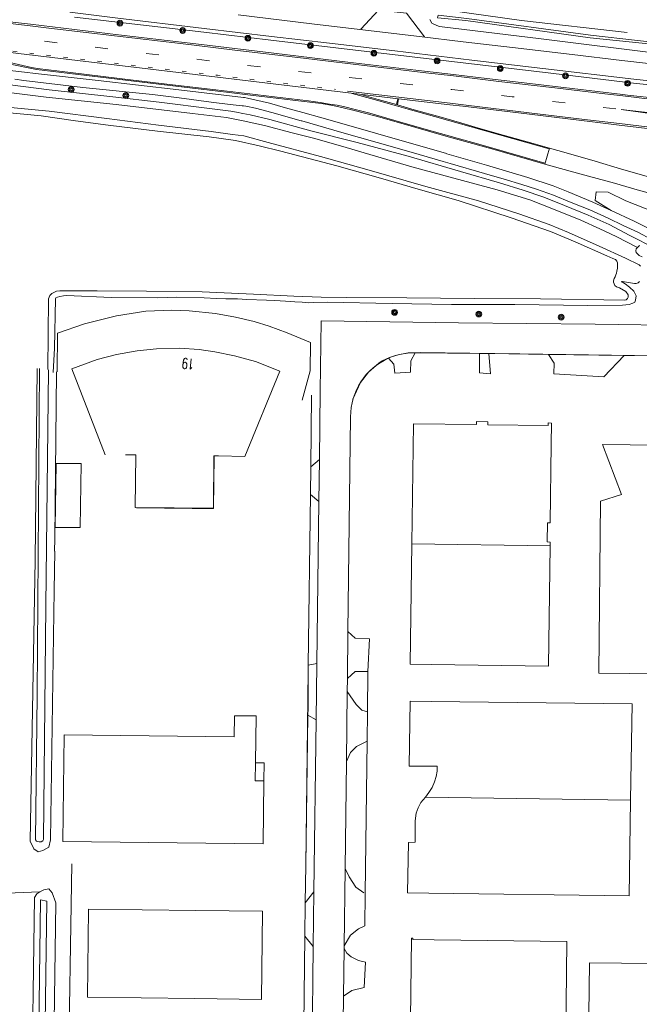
# Model space of a CAD drawing. Extents: x 177628 to 188968, y 384226 to 390673.
# Tile 54 of 256: x 181457 to 181603, y 386236 to 386467. Entities that reach past the tile are written whole.
import ezdxf

# ---------------------------------------------------------------- set-up
doc = ezdxf.new("R2010")
doc.units = 0
doc.linetypes.add('VW-1-3_STREEP', pattern=[4, 1, -3])
doc.linetypes.add('VW-3-9_STREEP', pattern=[12, 3, -9])
for name, color, linetype, lineweight in [('2901', 253, 'Continuous', 13), ('4502', 253, 'Continuous', 13), ('B-AF-CULT-GD', 253, 'HEKWERK', 13), ('B-AF-RAST-GD', 253, 'HEKWERK', 13), ('B-BP-BOOM-GD', 253, 'Continuous', 13), ('B-GB-BOUW-GD', 14, 'Continuous', 13), ('B-MK-ASSTRP-GD', 253, 'VW-3-9_STREEP', 13), ('B-MK-BLOKLG-GD', 253, 'VW-1-3_STREEP', 13), ('B-MK-STRP-GD', 253, 'Continuous', 13), ('B-MK-VLAK-GD', 253, 'Continuous', 13), ('B-TR-SLOO-GD', 253, 'Continuous', 13), ('B-TR-TALB-GD', 253, 'Continuous', 13), ('B-TR-TALO-GD', 253, 'Continuous', 13), ('B-VH-FPAD-GD', 8, 'Continuous', 13), ('B-VH-HFDR-GD', 8, 'Continuous', 13), ('B-VH-MATE-GD', 253, 'Continuous', 13), ('B-VH-OVRG-GD', 8, 'Continuous', 13), ('B-VH-PARW-GD', 8, 'Continuous', 13), ('B01_F', 14, 'Continuous', 9), ('B01_T', 14, 'Continuous', 9), ('B02_T', 14, 'Continuous', 9), ('B07_D', 14, 'Continuous', 9), ('B11_S', 14, 'Continuous', 9), ('B14_F', 14, 'Continuous', 9), ('T03_F', 253, 'Continuous', 9), ('T03_T', 253, 'Continuous', 9), ('T09_F', 253, 'Continuous', 9), ('T10_F', 253, 'Continuous', 9), ('T22_F', 253, 'Continuous', 9), ('V00_F', 8, 'Continuous', 9), ('V00_T', 8, 'Continuous', 9), ('W01_F', 253, 'Continuous', 9)]:
    doc.layers.add(name, color=color, linetype=linetype, lineweight=lineweight)
doc.styles.add('ROMANS', font='ROMANS.shx', dxfattribs={"oblique": 45})
doc.linetypes.add('HEKWERK', pattern='A,7,-1.5,[1,ProvNB.shx,S=0.75,R=0,X=0,Y=0],-1.5', length=10)

# ---------------------------------------------------------------- blocks, each defined once
blk = doc.blocks.new('2901_2901', base_point=(177628.113717, 385871.174588))
at = {"layer": '2901'}
for radius in [0.675, 0.45, 0.225]:
    blk.add_circle((177628.113717, 385871.174588), radius, dxfattribs=at)

msp = doc.modelspace()

# ---------------------------------------------------------------- linework, layer by layer
at = {"layer": 'B-AF-CULT-GD', "flags": 128}
msp.add_lwpolyline([(181657.758, 386381.812), (181657.848, 386383.788), (181656.965, 386386.215), (181647.752, 386392.345), (181642.096, 386397.31), (181642.077, 386399.213), (181637.831, 386403.43), (181635.29, 386402.133), (181621.782, 386410.988), (181622.265, 386412.693), (181619.251, 386416.17), (181612.101, 386419.939), (181599.367, 386424.941), (181595.221, 386427.01), (181592.413, 386427.088), (181592.136, 386425.043), (181595.905, 386422.696)], dxfattribs=at)
at = {"layer": 'B-AF-RAST-GD', "flags": 128}
msp.add_lwpolyline([(181810.502, 386434.464), (181805.982, 386435.002), (181789.283, 386436.999), (181779.968, 386438.038), (181753.639, 386441.147), (181744.918, 386442.11), (181728.464, 386443.633), (181718.877, 386444.338), (181699.844, 386445.637), (181690.985, 386446.023), (181673.535, 386446.747), (181664.132, 386447.196), (181651.703, 386447.932), (181650.277, 386448.016), (181641.051, 386448.674), (181620.005, 386450.583), (181601.121, 386452.576), (181579.772, 386455.103), (181563.113, 386457.083), (181516.063, 386462.615), (181500.282, 386464.512), (181469.989, 386468.054)], dxfattribs=at)
at = {"layer": 'B-GB-BOUW-GD', "flags": 128}
msp.add_lwpolyline([(181477.18, 386365.367), (181469.319, 386385.54), (181475.294, 386387.702), (181479.854, 386388.885), (181484.642, 386389.755), (181489.204, 386390.215), (181494.628, 386390.345), (181499.238, 386390.035), (181502.924, 386389.542), (181507.549, 386388.611), (181512.439, 386387.24), (181518.167, 386384.991), (181509.902, 386364.99), (181503.793, 386365.125), (181502.674, 386365.085), (181502.556, 386352.832), (181484.192, 386353.026), (181484.328, 386365.331), (181481.972, 386365.348)], dxfattribs=at)
at = {"layer": 'B-MK-ASSTRP-GD', "flags": 128}
msp.add_lwpolyline([(179581.954, 386700.282), (179616.397, 386695.879), (179678.605, 386688.089), (179729.5, 386681.742), (179732.637, 386681.345), (179772.678, 386676.275), (179774.548, 386676.038), (179843.399, 386667.329), (179871.89, 386663.747), (179888.694, 386661.634), (179934.476, 386655.88), (179950.373, 386653.876), (179971.129, 386651.26), (179990.705, 386648.792), (179996.237, 386648.074), (180048.415, 386641.307), (180070.279, 386638.43), (180116.599, 386632.337), (180169.423, 386625.376), (180174.042, 386624.767), (180200.614, 386621.255), (180230.388, 386617.32), (180268.558, 386612.253), (180276.019, 386611.263), (180322.019, 386605.161), (180367.691, 386599.111), (180379.148, 386597.593), (180439.117, 386589.647), (180445.799, 386588.762), (180466.825, 386585.978), (180492.902, 386582.524), (180499.519, 386581.651), (180538.97, 386576.442), (180565.958, 386572.843), (180598.978, 386568.44), (180652.685, 386561.337), (180664.959, 386559.714), (180698.166, 386555.323), (180741.407, 386549.582), (180743.996, 386549.238), (180764.224, 386546.559), (180789.528, 386543.207), (180824.041, 386538.621), (180863.37, 386533.512), (180872.177, 386532.368), (180876.374, 386531.869), (180918.316, 386526.884), (180962.664, 386521.641), (180972.654, 386520.46), (181021.271, 386514.714), (181061.975, 386509.924), (181078.624, 386507.964), (181144.289, 386500.2), (181161.284, 386498.188), (181189.983, 386494.789), (181235.9, 386489.328), (181260.586, 386486.4), (181281.723, 386483.892), (181298.964, 386481.849), (181327.651, 386478.45), (181359.889, 386474.606), (181373.058, 386473.036), (181380.051, 386472.209), (181418.697, 386467.636), (181441.407, 386464.966), (181459.193, 386462.833), (181476.088, 386460.806), (181501.023, 386457.863), (181521.843, 386455.387), (181548.645, 386452.221), (181558.497, 386451.051), (181572.661, 386449.369), (181598.22, 386446.359)], dxfattribs=at)
at = {"layer": 'B-MK-BLOKLG-GD', "flags": 128}
msp.add_lwpolyline([(181431.661, 386462.879), (181452.457, 386460.378), (181458.813, 386459.632), (181479.958, 386457.147), (181503.512, 386454.394), (181531.221, 386451.072)], dxfattribs=at)
at = {"layer": 'B-MK-STRP-GD', "flags": 128}
for points in [[(181605.088, 386448.83), (181598.603, 386449.566), (181594.409, 386450.042), (181582.67, 386451.425), (181569.543, 386452.975), (181558.876, 386454.236), (181552.391, 386455.003), (181535.373, 386457.014), (181522.357, 386458.565), (181507.574, 386460.317), (181494.875, 386461.838), (181480.093, 386463.56), (181463.935, 386465.481), (181459.569, 386466.001), (181453.516, 386466.722)], [(181580.367, 386433.78), (181571.098, 386436.412), (181564.861, 386438.2), (181559.729, 386439.669), (181553.915, 386441.313), (181547.546, 386443.109), (181543.231, 386444.331), (181539.273, 386445.481), (181535.862, 386446.372), (181533.055, 386447.05), (181531.605, 386447.353), (181529.825, 386447.649), (181527.589, 386448.042), (181524.846, 386448.381), (181520.917, 386448.836), (181516.188, 386449.392), (181511.13, 386450.029), (181503.141, 386450.949), (181491.617, 386452.324), (181481.188, 386453.558), (181469.069, 386455.026), (181461.265, 386455.959), (181459.906, 386456.22), (181454.762, 386457.393)], [(181534.04, 386450.699), (181548.772, 386448.95), (181558.113, 386447.829), (181561.889, 386447.376), (181576.693, 386445.6), (181590.34, 386443.953), (181597.826, 386443.047), (181602.359, 386442.499), (181616.705, 386440.77), (181633.114, 386438.769), (181635.791, 386438.451), (181636.856, 386438.309), (181637.368, 386438.243), (181638.371, 386438.061), (181642.018, 386437.252), (181649.738, 386435.544), (181650.932, 386435.282), (181657.85, 386433.769), (181667.181, 386431.751), (181672.628, 386430.586), (181673.284, 386430.448), (181673.766, 386430.381), (181682.34, 386429.357)], [(181581.313, 386437.169), (181572.71, 386439.583), (181563.075, 386442.272), (181554.484, 386444.703), (181548.292, 386446.446), (181545.497, 386447.237), (181540.303, 386448.69), (181535.115, 386450.151)]]:
    msp.add_lwpolyline(points, dxfattribs=at)
at = {"layer": 'B-MK-VLAK-GD', "flags": 128}
for points in [[(181545.861, 386448.841), (181545.56, 386447.544), (181541.247, 386448.708), (181537.383, 386449.838)], [(181641.409, 386441.003), (181631.496, 386442.168), (181624.908, 386442.972), (181622.589, 386443.255), (181614.995, 386444.183), (181609.807, 386444.816), (181607.846, 386445.055), (181598.22, 386446.359), (181609.838, 386445.074), (181624.974, 386443.509), (181634.088, 386442.696), (181639.273, 386442.258)]]:
    msp.add_lwpolyline(points, dxfattribs=at)
at = {"layer": 'B-TR-SLOO-GD', "flags": 128}
for points in [[(181599.685, 386464.445), (181574.841, 386467.27), (181558.132, 386469.62)], [(181553.314, 386467.446), (181553.796, 386466.603), (181555.004, 386466.062), (181555.619, 386465.865), (181579.503, 386462.957), (181609.562, 386459.219), (181632.26, 386456.745), (181657.965, 386455.24), (181659.393, 386455.204), (181660.173, 386455.323), (181660.986, 386455.65), (181661.46, 386456.226), (181661.813, 386457.495), (181661.601, 386458.089), (181661.183, 386458.611), (181660.705, 386458.937), (181660.139, 386459.093), (181647.173, 386460.093), (181625.064, 386461.84)], [(181555.125, 386467.88), (181555.288, 386468.499), (181561.997, 386467.755), (181591.082, 386463.783), (181613.142, 386461.332), (181640.341, 386458.564), (181659.555, 386457.635), (181659.575, 386457.181)], [(181555.125, 386467.88), (181561.809, 386467.268), (181590.983, 386463.21), (181613.082, 386460.877), (181640.282, 386458.05), (181659.575, 386457.181)], [(181603.172, 386411.79), (181602.444, 386412.138), (181601.737, 386412.853), (181601.661, 386413.242), (181601.766, 386413.7), (181602.11, 386414.026), (181602.456, 386414.353), (181602.644, 386414.434)]]:
    msp.add_lwpolyline(points, dxfattribs=at)
at = {"layer": 'B-TR-TALB-GD', "flags": 128}
for points in [[(181606.143, 386413.867), (181600.28, 386416.848), (181595.458, 386419.399), (181590.477, 386421.575), (181584.917, 386423.84), (181580.126, 386425.801), (181575.261, 386427.451), (181569.694, 386429.16), (181560.515, 386431.812), (181548.251, 386435.384), (181536.287, 386438.626), (181525.464, 386441.373), (181515.81, 386444.006), (181511.189, 386445.083), (181509.433, 386445.46), (181507.951, 386445.779), (181506.64, 386445.95), (181502.271, 386446.52), (181489.821, 386448.106), (181478.997, 386449.332), (181464.035, 386450.985), (181451.76, 386452.575)], [(181426.917, 386448.612), (181428.043, 386449.375), (181428.85, 386449.602), (181429.894, 386449.669), (181430.806, 386449.573), (181435.271, 386448.891), (181449.97, 386447.344), (181464.016, 386445.945), (181477.591, 386444.278), (181489.67, 386442.706), (181502.03, 386441.234), (181507.065, 386440.538), (181509.734, 386440.169), (181515.386, 386438.629), (181527.672, 386435.313), (181538.579, 386432.318), (181552.433, 386428.287), (181564.736, 386424.947), (181574.224, 386421.873), (181581.315, 386419.408), (181585.859, 386417.477), (181593.057, 386414.294), (181599.294, 386411.46), (181602.498, 386409.916)], [(181602.498, 386409.916), (181602.82, 386409.643)], [(181602.519, 386405.992), (181602.204, 386405.722), (181601.801, 386405.541), (181601.388, 386405.535), (181598.597, 386406.039), (181598.291, 386406.003), (181598.403, 386405.895), (181598.524, 386405.852), (181599.179, 386405.498), (181600.225, 386404.709), (181601.208, 386403.762), (181601.791, 386402.687), (181601.647, 386401.655), (181601.431, 386401.163), (181601.002, 386400.912), (181600.15, 386400.637), (181598.551, 386400.471), (181590.41, 386400.352), (181573.327, 386400.592), (181558.435, 386400.603), (181544.495, 386400.895), (181529.284, 386401.196), (181526.038, 386401.057), (181524.82, 386401.046), (181523.387, 386401.138), (181521.652, 386401.262), (181519.452, 386401.429), (181516.96, 386401.575), (181515.039, 386401.665), (181510.408, 386401.819), (181508.214, 386401.937), (181505.501, 386401.98), (181503.32, 386402.015), (181500.424, 386402.157), (181493.944, 386402.328), (181489.531, 386402.195), (181478.565, 386402.247), (181468.181, 386402.77), (181467.399, 386402.686), (181466.543, 386402.515), (181465.981, 386402.363), (181465.603, 386402.159), (181465.501, 386401.955), (181465.258, 386390.405), (181464.969, 386384.708)]]:
    msp.add_lwpolyline(points, dxfattribs=at)
at = {"layer": 'B-TR-TALO-GD', "flags": 128}
for points in [[(181428.518, 386452.89), (181445.774, 386451.469), (181463.312, 386449.227), (181479.731, 386447.558), (181497.624, 386445.431), (181505.613, 386444.46), (181506.775, 386444.232), (181509.536, 386443.69), (181514.524, 386442.608), (181521.06, 386440.916), (181526.383, 386439.549), (181533.719, 386437.453), (181539.306, 386435.804), (181549.161, 386432.929), (181561.011, 386429.711), (181569.18, 386427.549), (181576.809, 386425.198), (181581.982, 386423.169), (181588.753, 386420.432), (181593.249, 386418.364), (181597.038, 386416.612), (181602.11, 386414.026)], [(181451.401, 386445.908), (181462.175, 386444.902), (181470.223, 386443.693), (181477.859, 386442.716), (181489.464, 386441.249), (181501.608, 386439.924), (181507.774, 386439.124), (181513.34, 386437.863), (181518.363, 386436.614), (181531.527, 386433.182), (181541.777, 386430.25), (181550.585, 386427.677), (181559.997, 386424.992), (181572.418, 386420.96), (181581.637, 386417.718), (181587.442, 386415.328), (181594.898, 386412.051), (181596.264, 386411.428), (181596.884, 386411.152), (181597.235, 386410.75), (181597.356, 386410.367), (181597.411, 386409.71), (181597.351, 386409.185), (181597.252, 386408.466), (181597.175, 386408.01), (181597.019, 386407.588), (181596.824, 386407.144), (181596.622, 386406.728), (181596.441, 386406.213), (181596.435, 386405.889), (181596.771, 386405.104), (181597.146, 386404.772), (181597.841, 386404.518), (181599.306, 386403.682), (181599.852, 386402.874), (181599.914, 386402.348), (181599.752, 386402.041), (181599.388, 386401.74), (181599.141, 386401.629), (181579.318, 386401.946), (181563.757, 386402.063), (181547.992, 386402.214), (181533.896, 386402.24), (181527.89, 386402.378), (181521.428, 386402.574), (181511.977, 386403.02), (181499.925, 386403.563), (181486.849, 386403.716), (181475.282, 386403.807), (181466.519, 386403.837), (181465.761, 386403.749), (181464.648, 386403.208), (181464.211, 386402.748), (181463.899, 386401.946), (181463.75, 386385.373)]]:
    msp.add_lwpolyline(points, dxfattribs=at)
at = {"layer": 'B-VH-FPAD-GD', "flags": 128}
for points in [[(181410.74, 386460.894), (181438.527, 386457.396), (181458.278, 386455.116), (181460.842, 386454.821), (181475.529, 386453.187), (181494.427, 386450.978), (181506.355, 386449.589), (181509.632, 386449.207), (181509.877, 386449.153), (181510.571, 386449.001), (181515.69, 386447.819), (181519.472, 386446.796), (181523.556, 386445.649), (181528.031, 386444.393), (181535.472, 386442.286), (181545.753, 386439.317), (181557.033, 386436.093), (181557.343, 386436.004), (181566.662, 386433.335), (181576.35, 386430.416), (181582.327, 386428.454), (181585.787, 386427.085), (181591.595, 386424.624), (181595.905, 386422.696)], [(181605.366, 386415.851), (181602.128, 386417.574), (181598.719, 386419.187), (181595.211, 386420.872), (181590.857, 386422.812), (181586.551, 386424.585), (181582.375, 386426.303), (181578.387, 386427.706), (181574.94, 386428.802), (181570.806, 386430.034), (181566.213, 386431.374), (181558.098, 386433.709), (181556.484, 386434.169), (181548.934, 386436.324), (181541.008, 386438.61), (181532.737, 386441.001), (181523.323, 386443.705), (181523.187, 386443.744), (181516.268, 386445.661), (181512.42, 386446.661), (181510.204, 386447.142), (181509.642, 386447.197), (181509.319, 386447.229), (181506.514, 386447.565), (181502.046, 386448.099), (181494.534, 386449.083), (181488.248, 386449.884), (181471.944, 386451.564), (181458.051, 386453.202), (181455.939, 386453.452)], [(181595.905, 386422.696), (181601.325, 386420.143), (181607.495, 386417.08)]]:
    msp.add_lwpolyline(points, dxfattribs=at)
at = {"layer": 'B-VH-HFDR-GD', "flags": 128}
for points in [[(181683.491, 386443.388), (181668.859, 386443.985), (181654.334, 386444.772), (181651.523, 386444.971), (181638.838, 386445.87), (181624.523, 386447.128), (181614.456, 386448.155), (181599.705, 386449.734), (181598.638, 386449.86), (181580.782, 386451.961), (181564.065, 386453.938), (181558.913, 386454.548), (181550.032, 386455.6), (181534.138, 386457.491), (181516.733, 386459.552), (181499.745, 386461.599), (181480.311, 386463.885), (181462.194, 386466.065), (181459.612, 386466.361), (181444.928, 386468.046), (181431.21, 386469.714), (181418.273, 386471.212), (181415.477, 386471.559)], [(181411.064, 386464.949), (181428.197, 386462.913), (181440.909, 386460.18), (181453.697, 386457.277), (181461.019, 386455.792), (181487.831, 386452.528), (181506.295, 386450.347), (181510.622, 386449.837), (181526.554, 386447.962), (181527.831, 386447.753)], [(181545.726, 386447.476), (181546.027, 386448.893), (181558.074, 386447.503), (181561.12, 386447.151), (181576.709, 386445.28), (181591.551, 386443.449), (181597.786, 386442.711), (181602.361, 386442.17), (181617.966, 386440.277), (181631.07, 386438.713), (181635.311, 386438.207)]]:
    msp.add_lwpolyline(points, dxfattribs=at)
at = {"layer": 'B-VH-MATE-GD', "flags": 128}
for points in [[(181428.197, 386462.913), (181458.771, 386459.275), (181487.216, 386455.89), (181546.027, 386448.893)], [(181581.447, 386437.315), (181580.32, 386433.562)]]:
    msp.add_lwpolyline(points, dxfattribs=at)
at = {"layer": 'B-VH-OVRG-GD', "flags": 128}
for points in [[(181537.185, 386465.217), (181541.336, 386469.686), (181547.903, 386468.941), (181552.093, 386463.396)], [(181527.831, 386447.753), (181530.606, 386447.297), (181533.038, 386446.742), (181535.63, 386446.172), (181540.74, 386444.808), (181546.551, 386443.147), (181557.129, 386440.146), (181567.931, 386437.126), (181580.32, 386433.562), (181588.54, 386431.267), (181596.693, 386429.119), (181601.982, 386427.559), (181608.022, 386425.897)], [(181545.726, 386447.476), (181549.639, 386446.316), (181556.013, 386444.537), (181560.882, 386443.134), (181564.776, 386442), (181570.58, 386440.374), (181577.578, 386438.418), (181581.447, 386437.315), (181585.316, 386436.212), (181592.131, 386434.261), (181598.315, 386432.362), (181605.735, 386430.278), (181613.074, 386428.256), (181613.626, 386428.116), (181618.001, 386427.014), (181621.459, 386426.207), (181625.994, 386425.298), (181631.384, 386424.421), (181639.102, 386423.199), (181648.655, 386421.917), (181659.132, 386420.596), (181674.067, 386418.837), (181685.699, 386417.573), (181693.056, 386416.709)], [(181465.878, 386384.848), (181466.006, 386393.884), (181472.356, 386396.056), (181479.818, 386397.925), (181486.692, 386399.032), (181492.817, 386399.298), (181496.875, 386399.132), (181503.077, 386398.518), (181507.738, 386397.68), (181512.142, 386396.644), (181515.653, 386395.53), (181519.869, 386394.007), (181525.368, 386391.712), (181525.299, 386385.04), (181523.408, 386378.153)], [(181527.624, 386380.377), (181527.831, 386396.811), (181560.092, 386396.355), (181592.137, 386395.971), (181613.641, 386395.665), (181615.761, 386395.401), (181617.759, 386394.956), (181619.231, 386394.502), (181620.783, 386393.867), (181622.088, 386393.309), (181626.349, 386390.503), (181640.449, 386380.165), (181660.523, 386365.412)], [(181535.257, 386378.423), (181537.089, 386382.339), (181538.966, 386384.775), (181541.351, 386386.822), (181542.146, 386387.376), (181543.194, 386387.88), (181543.916, 386388.196), (181544.57, 386388.433), (181545.325, 386388.632), (181546.649, 386388.949), (181548.144, 386389.186), (181549.348, 386389.283), (181551.098, 386389.359), (181574.442, 386389.08), (181601.359, 386388.646), (181613.132, 386388.51), (181615.639, 386388.073), (181617.88, 386387.277), (181619.161, 386386.583), (181621.639, 386384.938), (181624.919, 386382.503), (181646.835, 386366.521)]]:
    msp.add_lwpolyline(points, dxfattribs=at)
at = {"layer": 'B-VH-PARW-GD', "flags": 128}
for points in [[(181468.859, 386469.239), (181479.504, 386467.862), (181500.389, 386465.405), (181516.171, 386463.509), (181529.769, 386461.925), (181545.103, 386460.11), (181563.219, 386457.977), (181579.878, 386455.997), (181601.215, 386453.471), (181620.1, 386451.478), (181630.771, 386450.463), (181641.115, 386449.572), (181650.341, 386448.914), (181651.757, 386448.823), (181657.758, 386448.435), (181664.174, 386448.095), (181673.577, 386447.646), (181683.032, 386447.272)], [(181684.038, 386451.335), (181679.263, 386451.515), (181670.471, 386451.846), (181664.654, 386452.18), (181660.877, 386452.397), (181652.007, 386452.915), (181648.846, 386453.1), (181639.399, 386453.807), (181629.583, 386454.598), (181620.66, 386455.442), (181610.178, 386456.573), (181598.403, 386457.845), (181586.76, 386459.253), (181572.717, 386460.95), (181561.137, 386462.263), (181550.902, 386463.46), (181539.607, 386464.814), (181525.651, 386466.49), (181508.412, 386468.568)]]:
    msp.add_lwpolyline(points, dxfattribs=at)
at = {"layer": 'B01_F', "linetype": 'Continuous'}
for points in [[(181581.55, 386344.003), (181581.562, 386344.902), (181580.92, 386344.911), (181580.981, 386349.426), (181581.589, 386349.417), (181581.821, 386367.821)], [(181484.482, 386352.94), (181497.588, 386352.791)], [(181553.725, 386316.167), (181581.166, 386315.794), (181581.55, 386344.003)], [(181600.794, 386306.94), (181553.698, 386307.505)], [(181600.136, 386261.87), (181553.139, 386262.556)], [(181473.284, 386258.77), (181498.414, 386258.473)], [(181584.992, 386207.555), (181585.525, 386251.195), (181554.342, 386251.588)], [(181473.037, 386238.094), (181498.17, 386237.794)]]:
    msp.add_lwpolyline(points, dxfattribs=at)
at = {"layer": 'B01_T', "linetype": 'Continuous'}
for points in [[(181549.114, 386344.449), (181549.502, 386372.655), (181564.331, 386372.464), (181564.339, 386373.144), (181566.994, 386373.11), (181566.97, 386372.43), (181581.139, 386372.25), (181581.14, 386372.835), (181581.884, 386372.821), (181581.821, 386367.821)], [(181621.784, 386313.796), (181593.018, 386314.167), (181593.436, 386354.479), (181598.305, 386356.049), (181593.898, 386367.772), (181626.403, 386367.408), (181621.737, 386355.765), (181626.534, 386354.048), (181626.015, 386313.742), (181624.031, 386313.768)], [(181497.588, 386352.791), (181502.588, 386352.734), (181502.728, 386365.087)], [(181553.725, 386316.167), (181548.726, 386316.235), (181549.114, 386344.449)], [(181552.296, 386285.061), (181553.143, 386286.115), (181553.86, 386287.278), (181554.46, 386288.623), (181554.843, 386289.924), (181555.034, 386291.108), (181555.071, 386292.333), (181548.498, 386292.351), (181548.698, 386307.565), (181553.698, 386307.505)], [(181512.449, 386293.11), (181512.575, 386304.116), (181507.503, 386304.16), (181507.46, 386299.19)], [(181467.544, 386299.684), (181467.24, 386274.677), (181514.209, 386274.127)], [(181467.544, 386299.684), (181507.46, 386299.19)], [(181514.401, 386288.899), (181512.401, 386288.91), (181512.449, 386293.11)], [(181512.449, 386293.11), (181514.455, 386293.098), (181514.401, 386288.899)], [(181514.209, 386274.127), (181514.401, 386288.899)], [(181553.139, 386262.556), (181548.14, 386262.629), (181548.312, 386274.436), (181549.906, 386274.487), (181549.906, 386279.52), (181550.17, 386281.297), (181550.587, 386282.523), (181551.259, 386283.77), (181552.296, 386285.061)], [(181498.17, 386237.794), (181513.829, 386237.607), (181514.063, 386258.262), (181498.414, 386258.473)], [(181584.992, 386207.555), (181584.931, 386202.556), (181585.251, 386202.552), (181585.247, 386202.232), (181559.747, 386202.542), (181559.727, 386200.712), (181550.367, 386200.817), (181550.386, 386201.283), (181548.392, 386201.306), (181547.038, 386202.698), (181547.051, 386204.693), (181546.601, 386204.699), (181546.715, 386214.055), (181548.545, 386214.033), (181549.027, 386251.975), (181549.347, 386251.971), (181549.343, 386251.651), (181554.342, 386251.588)], [(181590.425, 386215.866), (181590.787, 386246.204), (181620.815, 386245.847), (181620.397, 386210.763), (181620.697, 386210.76), (181620.693, 386210.4), (181620.393, 386210.403), (181620.283, 386201.163), (181620.573, 386201.16), (181620.568, 386200.78)]]:
    msp.add_lwpolyline(points, dxfattribs=at)
at = {"layer": 'B02_T', "linetype": 'Continuous'}
for points in [[(181465.675, 386363.356), (181465.412, 386348.327)], [(181471.27, 386348.268), (181471.51, 386363.319)]]:
    msp.add_lwpolyline(points, dxfattribs=at)
at = {"layer": 'B07_D', "linetype": 'Continuous'}
for points in [[(181581.55, 386344.003), (181549.114, 386344.449)], [(181552.296, 386285.061), (181600.464, 386284.36)]]:
    msp.add_lwpolyline(points, dxfattribs=at)
at = {"layer": 'B11_S', "linetype": 'Continuous'}
for points in [[(181484.482, 386352.94), (181484.483, 386353.022)], [(181600.794, 386306.94), (181600.464, 386284.36)], [(181600.464, 386284.36), (181600.136, 386261.87)], [(181473.284, 386258.77), (181473.037, 386238.094)]]:
    msp.add_lwpolyline(points, dxfattribs=at)
at = {"layer": 'B14_F', "linetype": 'Continuous'}
for points in [[(181471.51, 386363.319), (181465.675, 386363.356)], [(181465.412, 386348.327), (181471.27, 386348.268)]]:
    msp.add_lwpolyline(points, dxfattribs=at)
at = {"layer": 'T03_F', "linetype": 'Continuous'}
for points in [[(181524.746, 386304.316), (181524.768, 386305.848), (181524.809, 386314.706)], [(181524.244, 386269.083), (181524.746, 386304.316)], [(181469.321, 386269.408), (181468.505, 386216.697), (181467.581, 386124.07), (181517.274, 386123.523), (181526.03, 386114.858), (181575.658, 386123.984)]]:
    msp.add_lwpolyline(points, dxfattribs=at)
at = {"layer": 'T03_T', "linetype": 'Continuous'}
for points in [[(181525.402, 386362.546), (181525.61, 386379.314)], [(181525.322, 386356.071), (181525.402, 386362.546)], [(181524.826, 386316.048), (181525.322, 386356.071)], [(181524.244, 386269.083), (181524.809, 386314.706)], [(181524.809, 386314.706), (181524.826, 386316.048)], [(181538.824, 386314.548), (181538.707, 386305.096)], [(181538.622, 386298.181), (181538.182, 386262.403)], [(181524.134, 386260.225), (181524.244, 386269.083)], [(181524.037, 386252.408), (181524.134, 386260.225)], [(181523.694, 386224.751), (181524.037, 386252.408)]]:
    msp.add_lwpolyline(points, dxfattribs=at)
at = {"layer": 'T09_F', "linetype": 'Continuous'}
for points in [[(181465.334, 386342.729), (181465.239, 386333.54), (181464.331, 386275.07), (181463.957, 386273.342), (181462.55, 386272.506), (181461.423, 386272.185), (181460.441, 386272.894), (181459.603, 386274.716), (181460.726, 386340.655), (181461.189, 386385.63)], [(181465.771, 386384.831), (181465.365, 386345.641)], [(181465.365, 386345.641), (181465.314, 386342.73), (181465.334, 386342.729)], [(181461.842, 386262.824), (181462.798, 386263.313), (181463.931, 386263.504), (181464.73, 386262.594), (181465.587, 386260.229), (181463.625, 386120.638), (181468.743, 386091.765), (181468.576, 386090.471), (181468.08, 386089.859), (181467.146, 386089.383), (181466.07, 386089.457), (181465.132, 386090.118), (181464.636, 386091.042), (181458.714, 386118.917)], [(181461.842, 386262.824), (181461.144, 386262.391), (181460.607, 386261.526), (181459.905, 386211.642)]]:
    msp.add_lwpolyline(points, dxfattribs=at)
at = {"layer": 'T10_F', "linetype": 'Continuous'}
msp.add_lwpolyline([(181461.842, 386262.824), (181423.266, 386261.28), (181421.149, 386453.379)], dxfattribs=at)
at = {"layer": 'T22_F', "linetype": 'Continuous'}
for points in [[(181548.795, 386384.787), (181545.149, 386384.55)], [(181567.598, 386384.357), (181565.038, 386384.558)], [(181582.484, 386384.319), (181594.168, 386383.669)], [(181538.824, 386314.548), (181539.161, 386322.218)], [(181538.707, 386305.096), (181538.622, 386298.181)], [(181538.182, 386262.403), (181538.112, 386254.836)], [(181538.267, 386246.338), (181537.904, 386240.401)]]:
    msp.add_lwpolyline(points, dxfattribs=at)
at = {"layer": 'V00_F', "linetype": 'Continuous'}
for points in [[(181543.634, 386388.01), (181544.89, 386386.61), (181545.149, 386384.55)], [(181548.795, 386384.787), (181548.908, 386387.427), (181549.885, 386389.321)], [(181565.038, 386384.558), (181565.035, 386389.126)], [(181567.598, 386384.357), (181567.204, 386389.098)], [(181582.484, 386384.319), (181582.535, 386386.849), (181581.181, 386388.918)], [(181594.168, 386383.669), (181598.942, 386388.69)], [(181525.402, 386362.546), (181527.424, 386364.261)], [(181527.302, 386354.442), (181525.322, 386356.071)], [(181539.161, 386322.218), (181535.818, 386322.327), (181534.138, 386323.901)], [(181524.826, 386316.048), (181526.831, 386316.433)], [(181534.003, 386312.916), (181535.839, 386314.549), (181538.824, 386314.548)], [(181538.707, 386305.096), (181537.377, 386305.417), (181536.027, 386306.77), (181533.964, 386309.822)], [(181526.667, 386303.171), (181524.746, 386304.316)], [(181533.762, 386293.374), (181534.705, 386295.534), (181536.167, 386296.899), (181538.622, 386298.181)], [(181537.893, 386262.6), (181535.982, 386263.903), (181534.393, 386266.348), (181533.453, 386268.312)], [(181524.134, 386260.225), (181526.166, 386262.805)], [(181538.112, 386254.836), (181536.584, 386254.141), (181534.764, 386252.633), (181533.23, 386250.144)], [(181526.008, 386250.033), (181524.037, 386252.408)], [(181533.223, 386249.579), (181533.853, 386248.41), (181534.872, 386247.556), (181536.579, 386246.736), (181538.267, 386246.338)], [(181537.904, 386240.401), (181535.018, 386239.685), (181533.085, 386238.368)]]:
    msp.add_lwpolyline(points, dxfattribs=at)
at = {"layer": 'V00_T', "linetype": 'Continuous'}
for points in [[(181565.035, 386389.126), (181549.885, 386389.321)], [(181567.204, 386389.098), (181565.035, 386389.126)], [(181581.181, 386388.918), (181567.204, 386389.098)], [(181598.942, 386388.69), (181581.181, 386388.918)], [(181612.076, 386388.521), (181598.942, 386388.69)], [(181527.424, 386364.261), (181527.624, 386380.377)], [(181534.758, 386374.277), (181534.138, 386323.901)], [(181527.302, 386354.442), (181527.424, 386364.261)], [(181526.831, 386316.433), (181527.302, 386354.442)], [(181534.138, 386323.901), (181534.003, 386312.916)], [(181526.667, 386303.171), (181526.831, 386316.433)], [(181533.964, 386309.822), (181534.003, 386312.916)], [(181533.964, 386309.822), (181533.762, 386293.374)], [(181526.166, 386262.805), (181526.667, 386303.171)], [(181533.762, 386293.374), (181533.453, 386268.312)], [(181533.453, 386268.312), (181533.23, 386250.144)], [(181526.008, 386250.033), (181526.166, 386262.805)], [(181525.72, 386226.824), (181526.008, 386250.033)], [(181533.223, 386249.579), (181533.085, 386238.368)], [(181533.23, 386250.144), (181533.223, 386249.579)], [(181533.085, 386238.368), (181532.63, 386201.439)]]:
    msp.add_lwpolyline(points, dxfattribs=at)
for centre, radius, start, end in [((181549.77, 386374.31), 15.012, 114.12447, 180.12422), ((181549.769, 386374.318), 15.004, 89.55539, 114.13414)]:
    msp.add_arc(centre, radius, start, end, dxfattribs=at)
at = {"layer": 'W01_F', "linetype": 'Continuous'}
for points in [[(181463.896, 386385.293), (181463.233, 386329.94), (181462.69, 386275.097), (181462.506, 386274.791), (181462.151, 386274.57), (181461.661, 386274.534), (181461.034, 386274.683), (181460.795, 386275.071), (181461.214, 386308.948), (181461.793, 386385.57)], [(181460.623, 386151.761), (181460.105, 386123.613), (181460.893, 386119.883), (181465.738, 386091.522), (181466.201, 386091.127), (181466.439, 386090.994), (181466.91, 386091.197), (181467.072, 386091.375), (181467.179, 386091.922), (181463.457, 386111.095), (181462.014, 386123.198), (181461.958, 386129.51), (181462.811, 386209.132), (181463.504, 386260.659), (181462.014, 386260.923), (181460.623, 386151.761)]]:
    msp.add_lwpolyline(points, dxfattribs=at)

# ---------------------------------------------------------------- block references
at = {"layer": 'B-BP-BOOM-GD'}
for p in [(181480.643, 386466.624, 24.197), (181495.354, 386464.906, 24.158), (181510.666, 386463.081, 24.212), (181525.319, 386461.362, 24.164), (181540.235, 386459.562, 24.233), (181555.039, 386457.775, 24.363), (181569.876, 386455.972, 24.408), (181585.181, 386454.267, 24.45), (181599.748, 386452.505, 24.462), (181469.199, 386451.068, 24.245), (181482.025, 386449.663, 24.215), (181545.08, 386398.777, 23.663), (181564.855, 386398.38, 23.937), (181584.169, 386397.659, 23.946)]:
    msp.add_blockref('2901_2901', p, dxfattribs=at)

# ---------------------------------------------------------------- texts
at = {"layer": '4502', "style": 'ROMANS', "width": 0.68}
msp.add_text('19', height=2.5, rotation=175.04295, dxfattribs=at).set_placement((181498.153, 386387.845, 23.929))

doc.saveas('drawing.dxf')
